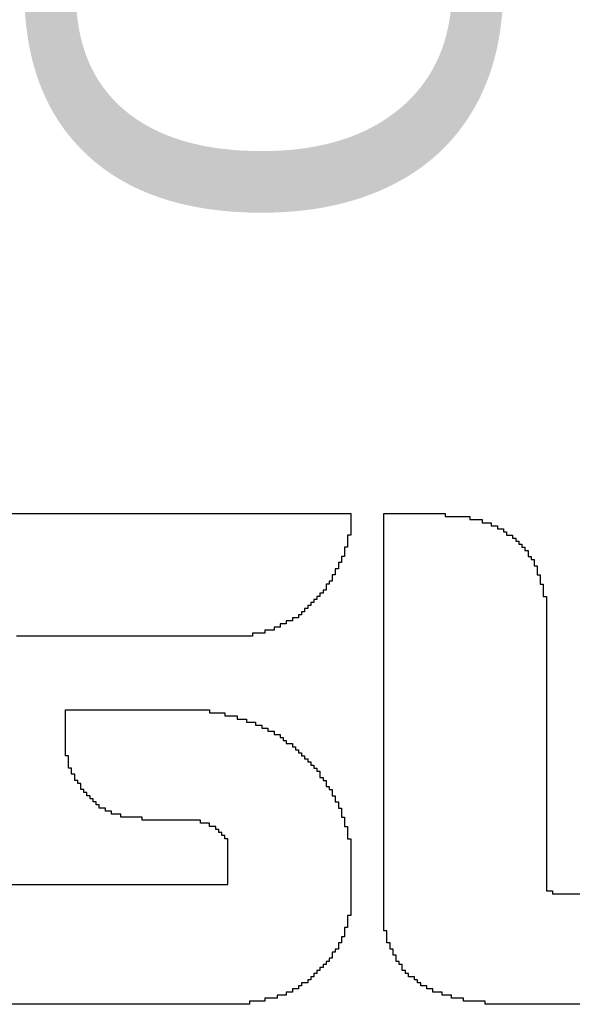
# Model space of a CAD drawing. Header units: millimetres. Extents: x -0.78 to 4.25, y -4.49 to 2.54.
# Tile 13 of 32: x 0.1757 to 0.2588, y 1.9983 to 2.1464. Entities that reach past the tile are written whole.
import ezdxf

# ---------------------------------------------------------------- set-up
doc = ezdxf.new("R2010")
doc.units = ezdxf.units.MM
doc.header["$MEASUREMENT"] = 0
doc.layers.add('TopOverlay', color=2, linetype='Continuous')
doc.styles.add('Arial', font='txt', dxfattribs={"height": 0.2})

msp = doc.modelspace()

# ---------------------------------------------------------------- linework, layer by layer
at = {"layer": 'TopOverlay'}
for p, q in [((0.17428, 2.07212), (0.22547, 2.07212)), ((0.22547, 2.07212), (0.22547, 2.07166)), ((0.22547, 2.07166), (0.22547, 2.0712)), ((0.22547, 2.0712), (0.22547, 2.07073)), ((0.22547, 2.07073), (0.22547, 2.07027)), ((0.23047, 2.07166), (0.23047, 2.07212)), ((0.23047, 2.07212), (0.23969, 2.07212)), ((0.23047, 2.0712), (0.23047, 2.07166)), ((0.23047, 2.07073), (0.23047, 2.0712)), ((0.23047, 2.07027), (0.23047, 2.07073)), ((0.23969, 2.07212), (0.23969, 2.07166)), ((0.23969, 2.07166), (0.24338, 2.07166)), ((0.24338, 2.07166), (0.24338, 2.0712)), ((0.24338, 2.0712), (0.24522, 2.0712)), ((0.24522, 2.0712), (0.24522, 2.07073)), ((0.24522, 2.07073), (0.2466, 2.07073)), ((0.2466, 2.07073), (0.2466, 2.07027)), ((0.22547, 2.07027), (0.22547, 2.06981)), ((0.22547, 2.06981), (0.22547, 2.06935)), ((0.22547, 2.06935), (0.22547, 2.06889)), ((0.23047, 2.06981), (0.23047, 2.07027)), ((0.23047, 2.06935), (0.23047, 2.06981)), ((0.23047, 2.06889), (0.23047, 2.06935)), ((0.2466, 2.07027), (0.24753, 2.07027)), ((0.24753, 2.07027), (0.24753, 2.06981)), ((0.24753, 2.06981), (0.24845, 2.06981)), ((0.24845, 2.06981), (0.24845, 2.06935)), ((0.24845, 2.06935), (0.24891, 2.06935)), ((0.24891, 2.06935), (0.24891, 2.06889)), ((0.22547, 2.06889), (0.225, 2.06889)), ((0.225, 2.06889), (0.225, 2.06843)), ((0.225, 2.06843), (0.225, 2.06797)), ((0.225, 2.06797), (0.225, 2.06751)), ((0.23047, 2.06843), (0.23047, 2.06889)), ((0.23047, 2.06797), (0.23047, 2.06843)), ((0.23047, 2.06751), (0.23047, 2.06797)), ((0.24891, 2.06889), (0.24983, 2.06889)), ((0.24983, 2.06889), (0.24983, 2.06843)), ((0.24983, 2.06843), (0.25029, 2.06843)), ((0.25029, 2.06843), (0.25029, 2.06797)), ((0.25029, 2.06797), (0.25075, 2.06797)), ((0.25075, 2.06797), (0.25075, 2.06751)), ((0.225, 2.06705), (0.22454, 2.06705)), ((0.22454, 2.06705), (0.22454, 2.06658)), ((0.22454, 2.06658), (0.22454, 2.06612)), ((0.225, 2.06751), (0.225, 2.06705)), ((0.23047, 2.06705), (0.23047, 2.06751)), ((0.23047, 2.06658), (0.23047, 2.06705)), ((0.23047, 2.06612), (0.23047, 2.06658)), ((0.25075, 2.06751), (0.25122, 2.06751)), ((0.25122, 2.06751), (0.25122, 2.06705)), ((0.25122, 2.06705), (0.25168, 2.06705)), ((0.25168, 2.06705), (0.25168, 2.06658)), ((0.25168, 2.06658), (0.25214, 2.06658)), ((0.25214, 2.06658), (0.25214, 2.06612)), ((0.22454, 2.06566), (0.22408, 2.06566)), ((0.22408, 2.06566), (0.22408, 2.0652)), ((0.22408, 2.0652), (0.22408, 2.06474)), ((0.22454, 2.06612), (0.22454, 2.06566)), ((0.23047, 2.06566), (0.23047, 2.06612)), ((0.23047, 2.0652), (0.23047, 2.06566)), ((0.23047, 2.06474), (0.23047, 2.0652)), ((0.25214, 2.06612), (0.25214, 2.06566)), ((0.25214, 2.06566), (0.2526, 2.06566)), ((0.2526, 2.06566), (0.2526, 2.0652)), ((0.2526, 2.0652), (0.25306, 2.0652)), ((0.25306, 2.0652), (0.25306, 2.06474)), ((0.22362, 2.06382), (0.22316, 2.06382)), ((0.22316, 2.06382), (0.22316, 2.06336)), ((0.22316, 2.06336), (0.22316, 2.0629)), ((0.22408, 2.06474), (0.22362, 2.06474)), ((0.22362, 2.06474), (0.22362, 2.06428)), ((0.22362, 2.06428), (0.22362, 2.06382)), ((0.23047, 2.06428), (0.23047, 2.06474)), ((0.23047, 2.06382), (0.23047, 2.06428)), ((0.23047, 2.06336), (0.23047, 2.06382)), ((0.23047, 2.0629), (0.23047, 2.06336)), ((0.25306, 2.06474), (0.25306, 2.06428)), ((0.25306, 2.06428), (0.25352, 2.06428)), ((0.25352, 2.06428), (0.25352, 2.06382)), ((0.25352, 2.06382), (0.25352, 2.06336)), ((0.25352, 2.06336), (0.25352, 2.0629)), ((0.2227, 2.06197), (0.22224, 2.06197)), ((0.22224, 2.06197), (0.22224, 2.06151)), ((0.22316, 2.0629), (0.2227, 2.0629)), ((0.2227, 2.0629), (0.2227, 2.06244)), ((0.2227, 2.06244), (0.2227, 2.06197)), ((0.23047, 2.06244), (0.23047, 2.0629)), ((0.23047, 2.06197), (0.23047, 2.06244)), ((0.23047, 2.06151), (0.23047, 2.06197)), ((0.25352, 2.0629), (0.25398, 2.0629)), ((0.25398, 2.0629), (0.25398, 2.06244)), ((0.25398, 2.06244), (0.25398, 2.06197)), ((0.25398, 2.06197), (0.25398, 2.06151)), ((0.22178, 2.06059), (0.22132, 2.06059)), ((0.22132, 2.06059), (0.22132, 2.06013)), ((0.22224, 2.06151), (0.22178, 2.06151)), ((0.22178, 2.06151), (0.22178, 2.06105)), ((0.22178, 2.06105), (0.22178, 2.06059)), ((0.23047, 2.06105), (0.23047, 2.06151)), ((0.23047, 2.06059), (0.23047, 2.06105)), ((0.23047, 2.06013), (0.23047, 2.06059)), ((0.25398, 2.06151), (0.25444, 2.06151)), ((0.25444, 2.06151), (0.25444, 2.06105)), ((0.25444, 2.06105), (0.25444, 2.06059)), ((0.25444, 2.06059), (0.25444, 2.06013)), ((0.22039, 2.05921), (0.21993, 2.05921)), ((0.21993, 2.05921), (0.21993, 2.05875)), ((0.22085, 2.05967), (0.22039, 2.05967)), ((0.22039, 2.05967), (0.22039, 2.05921)), ((0.22132, 2.06013), (0.22085, 2.06013)), ((0.22085, 2.06013), (0.22085, 2.05967)), ((0.23047, 2.05967), (0.23047, 2.06013)), ((0.23047, 2.05921), (0.23047, 2.05967)), ((0.23047, 2.05875), (0.23047, 2.05921)), ((0.25444, 2.06013), (0.25444, 2.05967)), ((0.25444, 2.05967), (0.2549, 2.05967)), ((0.2549, 2.05967), (0.2549, 2.05921)), ((0.2549, 2.05921), (0.2549, 2.05875)), ((0.21855, 2.05736), (0.21809, 2.05736)), ((0.21809, 2.05736), (0.21809, 2.0569)), ((0.21901, 2.05782), (0.21855, 2.05782)), ((0.21855, 2.05782), (0.21855, 2.05736)), ((0.21947, 2.05829), (0.21901, 2.05829)), ((0.21901, 2.05829), (0.21901, 2.05782)), ((0.21993, 2.05875), (0.21947, 2.05875)), ((0.21947, 2.05875), (0.21947, 2.05829)), ((0.23047, 2.05829), (0.23047, 2.05875)), ((0.23047, 2.05782), (0.23047, 2.05829)), ((0.23047, 2.05736), (0.23047, 2.05782)), ((0.23047, 2.0569), (0.23047, 2.05736)), ((0.2549, 2.05875), (0.2549, 2.05829)), ((0.2549, 2.05829), (0.2549, 2.05782)), ((0.2549, 2.05782), (0.2549, 2.05736)), ((0.2549, 2.05736), (0.2549, 2.0569)), ((0.21671, 2.05598), (0.21578, 2.05598)), ((0.21578, 2.05598), (0.21578, 2.05552)), ((0.21763, 2.05644), (0.21671, 2.05644)), ((0.21671, 2.05644), (0.21671, 2.05598)), ((0.21809, 2.0569), (0.21763, 2.0569)), ((0.21763, 2.0569), (0.21763, 2.05644)), ((0.23047, 2.05644), (0.23047, 2.0569)), ((0.23047, 2.05598), (0.23047, 2.05644)), ((0.23047, 2.05552), (0.23047, 2.05598)), ((0.2549, 2.0569), (0.2549, 2.05644)), ((0.2549, 2.05644), (0.2549, 2.05598)), ((0.2549, 2.05598), (0.2549, 2.05552)), ((0.21394, 2.0546), (0.21256, 2.0546)), ((0.21256, 2.0546), (0.21256, 2.05414)), ((0.21486, 2.05506), (0.21394, 2.05506)), ((0.21394, 2.05506), (0.21394, 2.0546)), ((0.21578, 2.05552), (0.21486, 2.05552)), ((0.21486, 2.05552), (0.21486, 2.05506)), ((0.23047, 2.05506), (0.23047, 2.05552)), ((0.23047, 2.0546), (0.23047, 2.05506)), ((0.23047, 2.05414), (0.23047, 2.0546)), ((0.2549, 2.05552), (0.2549, 2.05506)), ((0.2549, 2.05506), (0.2549, 2.0546)), ((0.2549, 2.0546), (0.2549, 2.05414)), ((0.21071, 2.05367), (0.17521, 2.05367)), ((0.21256, 2.05414), (0.21071, 2.05414)), ((0.21071, 2.05414), (0.21071, 2.05367)), ((0.23047, 2.05367), (0.23047, 2.05414)), ((0.23047, 2.05321), (0.23047, 2.05367)), ((0.23047, 2.05275), (0.23047, 2.05321)), ((0.2549, 2.05414), (0.2549, 2.05367)), ((0.2549, 2.05367), (0.2549, 2.05321)), ((0.2549, 2.05321), (0.2549, 2.05275)), ((0.23047, 2.05229), (0.23047, 2.05275)), ((0.23047, 2.05183), (0.23047, 2.05229)), ((0.23047, 2.05137), (0.23047, 2.05183)), ((0.2549, 2.05275), (0.2549, 2.05229)), ((0.2549, 2.05229), (0.2549, 2.05183)), ((0.2549, 2.05183), (0.2549, 2.05137)), ((0.23047, 2.05091), (0.23047, 2.05137)), ((0.23047, 2.05045), (0.23047, 2.05091)), ((0.23047, 2.04999), (0.23047, 2.05045)), ((0.23047, 2.04952), (0.23047, 2.04999)), ((0.2549, 2.05137), (0.2549, 2.05091)), ((0.2549, 2.05091), (0.2549, 2.05045)), ((0.2549, 2.05045), (0.2549, 2.04999)), ((0.2549, 2.04999), (0.2549, 2.04952)), ((0.23047, 2.04906), (0.23047, 2.04952)), ((0.23047, 2.0486), (0.23047, 2.04906)), ((0.23047, 2.04814), (0.23047, 2.0486)), ((0.2549, 2.04952), (0.2549, 2.04906)), ((0.2549, 2.04906), (0.2549, 2.0486)), ((0.2549, 2.0486), (0.2549, 2.04814)), ((0.23047, 2.04768), (0.23047, 2.04814)), ((0.23047, 2.04722), (0.23047, 2.04768)), ((0.23047, 2.04676), (0.23047, 2.04722)), ((0.2549, 2.04814), (0.2549, 2.04768)), ((0.2549, 2.04768), (0.2549, 2.04722)), ((0.2549, 2.04722), (0.2549, 2.04676)), ((0.23047, 2.0463), (0.23047, 2.04676)), ((0.23047, 2.04584), (0.23047, 2.0463)), ((0.23047, 2.04537), (0.23047, 2.04584)), ((0.2549, 2.04676), (0.2549, 2.0463)), ((0.2549, 2.0463), (0.2549, 2.04584)), ((0.2549, 2.04584), (0.2549, 2.04537)), ((0.23047, 2.04491), (0.23047, 2.04537)), ((0.23047, 2.04445), (0.23047, 2.04491)), ((0.23047, 2.04399), (0.23047, 2.04445)), ((0.2549, 2.04537), (0.2549, 2.04491)), ((0.2549, 2.04491), (0.2549, 2.04445)), ((0.2549, 2.04445), (0.2549, 2.04399)), ((0.18258, 2.04215), (0.18258, 2.04261)), ((0.18258, 2.04261), (0.20426, 2.04261)), ((0.20426, 2.04261), (0.20426, 2.04215)), ((0.23047, 2.04353), (0.23047, 2.04399)), ((0.23047, 2.04307), (0.23047, 2.04353)), ((0.23047, 2.04261), (0.23047, 2.04307)), ((0.23047, 2.04215), (0.23047, 2.04261)), ((0.2549, 2.04399), (0.2549, 2.04353)), ((0.2549, 2.04353), (0.2549, 2.04307)), ((0.2549, 2.04307), (0.2549, 2.04261)), ((0.2549, 2.04261), (0.2549, 2.04215)), ((0.18258, 2.04169), (0.18258, 2.04215)), ((0.18258, 2.04122), (0.18258, 2.04169)), ((0.18258, 2.04076), (0.18258, 2.04122)), ((0.20426, 2.04215), (0.20656, 2.04215)), ((0.20656, 2.04215), (0.20656, 2.04169)), ((0.20656, 2.04169), (0.20841, 2.04169)), ((0.20841, 2.04169), (0.20841, 2.04122)), ((0.20841, 2.04122), (0.20979, 2.04122)), ((0.20979, 2.04122), (0.20979, 2.04076)), ((0.23047, 2.04169), (0.23047, 2.04215)), ((0.23047, 2.04122), (0.23047, 2.04169)), ((0.23047, 2.04076), (0.23047, 2.04122)), ((0.2549, 2.04215), (0.2549, 2.04169)), ((0.2549, 2.04169), (0.2549, 2.04122)), ((0.2549, 2.04122), (0.2549, 2.04076)), ((0.18258, 2.0403), (0.18258, 2.04076)), ((0.18258, 2.03984), (0.18258, 2.0403)), ((0.18258, 2.03938), (0.18258, 2.03984)), ((0.20979, 2.04076), (0.21117, 2.04076)), ((0.21117, 2.04076), (0.21117, 2.0403)), ((0.21117, 2.0403), (0.21209, 2.0403)), ((0.21209, 2.0403), (0.21209, 2.03984)), ((0.21209, 2.03984), (0.21302, 2.03984)), ((0.21302, 2.03984), (0.21302, 2.03938)), ((0.23047, 2.0403), (0.23047, 2.04076)), ((0.23047, 2.03984), (0.23047, 2.0403)), ((0.23047, 2.03938), (0.23047, 2.03984)), ((0.2549, 2.04076), (0.2549, 2.0403)), ((0.2549, 2.0403), (0.2549, 2.03984)), ((0.2549, 2.03984), (0.2549, 2.03938)), ((0.18258, 2.03892), (0.18258, 2.03938)), ((0.18258, 2.03846), (0.18258, 2.03892)), ((0.18258, 2.038), (0.18258, 2.03846)), ((0.21302, 2.03938), (0.21394, 2.03938)), ((0.21394, 2.03938), (0.21394, 2.03892)), ((0.21394, 2.03892), (0.21486, 2.03892)), ((0.21486, 2.03892), (0.21486, 2.03846)), ((0.21486, 2.03846), (0.21532, 2.03846)), ((0.21532, 2.03846), (0.21532, 2.038)), ((0.23047, 2.03892), (0.23047, 2.03938)), ((0.23047, 2.03846), (0.23047, 2.03892)), ((0.23047, 2.038), (0.23047, 2.03846)), ((0.2549, 2.03938), (0.2549, 2.03892)), ((0.2549, 2.03892), (0.2549, 2.03846)), ((0.2549, 2.03846), (0.2549, 2.038)), ((0.18258, 2.03754), (0.18258, 2.038)), ((0.18258, 2.03707), (0.18258, 2.03754)), ((0.18258, 2.03661), (0.18258, 2.03707)), ((0.21532, 2.038), (0.21578, 2.038)), ((0.21578, 2.038), (0.21578, 2.03754)), ((0.21578, 2.03754), (0.21671, 2.03754)), ((0.21671, 2.03754), (0.21671, 2.03707)), ((0.21671, 2.03707), (0.21717, 2.03707)), ((0.21717, 2.03707), (0.21717, 2.03661)), ((0.23047, 2.03754), (0.23047, 2.038)), ((0.23047, 2.03707), (0.23047, 2.03754)), ((0.23047, 2.03661), (0.23047, 2.03707)), ((0.2549, 2.038), (0.2549, 2.03754)), ((0.2549, 2.03754), (0.2549, 2.03707)), ((0.2549, 2.03707), (0.2549, 2.03661)), ((0.18258, 2.03615), (0.18258, 2.03661)), ((0.18258, 2.03569), (0.18258, 2.03615)), ((0.18305, 2.03569), (0.18258, 2.03569)), ((0.18305, 2.03523), (0.18305, 2.03569)), ((0.18305, 2.03477), (0.18305, 2.03523)), ((0.21717, 2.03661), (0.21763, 2.03661)), ((0.21763, 2.03661), (0.21763, 2.03615)), ((0.21763, 2.03615), (0.21809, 2.03615)), ((0.21809, 2.03615), (0.21809, 2.03569)), ((0.21809, 2.03569), (0.21855, 2.03569)), ((0.21855, 2.03569), (0.21855, 2.03523)), ((0.21855, 2.03523), (0.21901, 2.03523)), ((0.21901, 2.03523), (0.21901, 2.03477)), ((0.23047, 2.03615), (0.23047, 2.03661)), ((0.23047, 2.03569), (0.23047, 2.03615)), ((0.23047, 2.03523), (0.23047, 2.03569)), ((0.23047, 2.03477), (0.23047, 2.03523)), ((0.2549, 2.03661), (0.2549, 2.03615)), ((0.2549, 2.03615), (0.2549, 2.03569)), ((0.2549, 2.03569), (0.2549, 2.03523)), ((0.2549, 2.03523), (0.2549, 2.03477)), ((0.18305, 2.03431), (0.18305, 2.03477)), ((0.18305, 2.03385), (0.18305, 2.03431)), ((0.18351, 2.03385), (0.18305, 2.03385)), ((0.18351, 2.03339), (0.18351, 2.03385)), ((0.21901, 2.03477), (0.21947, 2.03477)), ((0.21947, 2.03477), (0.21947, 2.03431)), ((0.21947, 2.03431), (0.21993, 2.03431)), ((0.21993, 2.03431), (0.21993, 2.03385)), ((0.21993, 2.03385), (0.22039, 2.03385)), ((0.22039, 2.03385), (0.22039, 2.03339)), ((0.23047, 2.03431), (0.23047, 2.03477)), ((0.23047, 2.03385), (0.23047, 2.03431)), ((0.23047, 2.03339), (0.23047, 2.03385)), ((0.2549, 2.03477), (0.2549, 2.03431)), ((0.2549, 2.03431), (0.2549, 2.03385)), ((0.2549, 2.03385), (0.2549, 2.03339)), ((0.18351, 2.03293), (0.18351, 2.03339)), ((0.18397, 2.03293), (0.18351, 2.03293)), ((0.18397, 2.03246), (0.18397, 2.03293)), ((0.18397, 2.032), (0.18397, 2.03246)), ((0.22039, 2.03339), (0.22085, 2.03339)), ((0.22085, 2.03339), (0.22085, 2.03293)), ((0.22085, 2.03293), (0.22085, 2.03246)), ((0.22085, 2.03246), (0.22132, 2.03246)), ((0.22132, 2.03246), (0.22132, 2.032)), ((0.23047, 2.03293), (0.23047, 2.03339)), ((0.23047, 2.03246), (0.23047, 2.03293)), ((0.23047, 2.032), (0.23047, 2.03246)), ((0.2549, 2.03339), (0.2549, 2.03293)), ((0.2549, 2.03293), (0.2549, 2.03246)), ((0.2549, 2.03246), (0.2549, 2.032)), ((0.18443, 2.032), (0.18397, 2.032)), ((0.18443, 2.03154), (0.18443, 2.032)), ((0.18489, 2.03154), (0.18443, 2.03154)), ((0.18489, 2.03108), (0.18489, 2.03154)), ((0.18489, 2.03062), (0.18489, 2.03108)), ((0.22132, 2.032), (0.22178, 2.032)), ((0.22178, 2.032), (0.22178, 2.03154)), ((0.22178, 2.03154), (0.22178, 2.03108)), ((0.22178, 2.03108), (0.22224, 2.03108)), ((0.22224, 2.03108), (0.22224, 2.03062)), ((0.23047, 2.03154), (0.23047, 2.032)), ((0.23047, 2.03108), (0.23047, 2.03154)), ((0.23047, 2.03062), (0.23047, 2.03108)), ((0.2549, 2.032), (0.2549, 2.03154)), ((0.2549, 2.03154), (0.2549, 2.03108)), ((0.2549, 2.03108), (0.2549, 2.03062)), ((0.18535, 2.03062), (0.18489, 2.03062)), ((0.18535, 2.03016), (0.18535, 2.03062)), ((0.18581, 2.03016), (0.18535, 2.03016)), ((0.18581, 2.0297), (0.18581, 2.03016)), ((0.18627, 2.0297), (0.18581, 2.0297)), ((0.18627, 2.02924), (0.18627, 2.0297)), ((0.18673, 2.02924), (0.18627, 2.02924)), ((0.18673, 2.02878), (0.18673, 2.02924)), ((0.22224, 2.03062), (0.2227, 2.03062)), ((0.2227, 2.03062), (0.2227, 2.03016)), ((0.2227, 2.03016), (0.2227, 2.0297)), ((0.2227, 2.0297), (0.22316, 2.0297)), ((0.22316, 2.0297), (0.22316, 2.02924)), ((0.22316, 2.02924), (0.22316, 2.02878)), ((0.23047, 2.03016), (0.23047, 2.03062)), ((0.23047, 2.0297), (0.23047, 2.03016)), ((0.23047, 2.02924), (0.23047, 2.0297)), ((0.23047, 2.02878), (0.23047, 2.02924)), ((0.2549, 2.03062), (0.2549, 2.03016)), ((0.2549, 2.03016), (0.2549, 2.0297)), ((0.2549, 2.0297), (0.2549, 2.02924)), ((0.2549, 2.02924), (0.2549, 2.02878)), ((0.1872, 2.02878), (0.18673, 2.02878)), ((0.1872, 2.02831), (0.1872, 2.02878)), ((0.18766, 2.02831), (0.1872, 2.02831)), ((0.18766, 2.02785), (0.18766, 2.02831)), ((0.18858, 2.02785), (0.18766, 2.02785)), ((0.18858, 2.02739), (0.18858, 2.02785)), ((0.22316, 2.02878), (0.22362, 2.02878)), ((0.22362, 2.02878), (0.22362, 2.02831)), ((0.22362, 2.02831), (0.22362, 2.02785)), ((0.22362, 2.02785), (0.22408, 2.02785)), ((0.22408, 2.02785), (0.22408, 2.02739)), ((0.23047, 2.02831), (0.23047, 2.02878)), ((0.23047, 2.02785), (0.23047, 2.02831)), ((0.23047, 2.02739), (0.23047, 2.02785)), ((0.2549, 2.02878), (0.2549, 2.02831)), ((0.2549, 2.02831), (0.2549, 2.02785)), ((0.2549, 2.02785), (0.2549, 2.02739)), ((0.1895, 2.02739), (0.18858, 2.02739)), ((0.1895, 2.02693), (0.1895, 2.02739)), ((0.19088, 2.02693), (0.1895, 2.02693)), ((0.19088, 2.02647), (0.19088, 2.02693)), ((0.19411, 2.02647), (0.19088, 2.02647)), ((0.19411, 2.02601), (0.19411, 2.02647)), ((0.22408, 2.02739), (0.22408, 2.02693)), ((0.22408, 2.02693), (0.22408, 2.02647)), ((0.22408, 2.02647), (0.22454, 2.02647)), ((0.22454, 2.02647), (0.22454, 2.02601)), ((0.23047, 2.02693), (0.23047, 2.02739)), ((0.23047, 2.02647), (0.23047, 2.02693)), ((0.23047, 2.02601), (0.23047, 2.02647)), ((0.2549, 2.02739), (0.2549, 2.02693)), ((0.2549, 2.02693), (0.2549, 2.02647)), ((0.2549, 2.02647), (0.2549, 2.02601)), ((0.20287, 2.02601), (0.19411, 2.02601)), ((0.20287, 2.02555), (0.20287, 2.02601)), ((0.20426, 2.02555), (0.20287, 2.02555)), ((0.20426, 2.02509), (0.20426, 2.02555)), ((0.20518, 2.02509), (0.20426, 2.02509)), ((0.20518, 2.02463), (0.20518, 2.02509)), ((0.22454, 2.02601), (0.22454, 2.02555)), ((0.22454, 2.02555), (0.22454, 2.02509)), ((0.22454, 2.02509), (0.225, 2.02509)), ((0.225, 2.02509), (0.225, 2.02463)), ((0.23047, 2.02555), (0.23047, 2.02601)), ((0.23047, 2.02509), (0.23047, 2.02555)), ((0.23047, 2.02463), (0.23047, 2.02509)), ((0.2549, 2.02601), (0.2549, 2.02555)), ((0.2549, 2.02555), (0.2549, 2.02509)), ((0.2549, 2.02509), (0.2549, 2.02463)), ((0.20564, 2.02463), (0.20518, 2.02463)), ((0.20564, 2.02416), (0.20564, 2.02463)), ((0.2061, 2.02416), (0.20564, 2.02416)), ((0.2061, 2.0237), (0.2061, 2.02416)), ((0.20656, 2.0237), (0.2061, 2.0237)), ((0.20656, 2.02324), (0.20656, 2.0237)), ((0.225, 2.02463), (0.225, 2.02416)), ((0.225, 2.02416), (0.225, 2.0237)), ((0.225, 2.0237), (0.225, 2.02324)), ((0.23047, 2.02416), (0.23047, 2.02463)), ((0.23047, 2.0237), (0.23047, 2.02416)), ((0.23047, 2.02324), (0.23047, 2.0237)), ((0.2549, 2.02463), (0.2549, 2.02416)), ((0.2549, 2.02416), (0.2549, 2.0237)), ((0.2549, 2.0237), (0.2549, 2.02324)), ((0.20702, 2.02324), (0.20656, 2.02324)), ((0.20702, 2.02278), (0.20702, 2.02324)), ((0.20702, 2.02232), (0.20702, 2.02278)), ((0.20702, 2.02186), (0.20702, 2.02232)), ((0.20702, 2.0214), (0.20702, 2.02186)), ((0.225, 2.02324), (0.22547, 2.02324)), ((0.22547, 2.02324), (0.22547, 2.02278)), ((0.22547, 2.02278), (0.22547, 2.02232)), ((0.22547, 2.02232), (0.22547, 2.02186)), ((0.22547, 2.02186), (0.22547, 2.0214)), ((0.23047, 2.02278), (0.23047, 2.02324)), ((0.23047, 2.02232), (0.23047, 2.02278)), ((0.23047, 2.02186), (0.23047, 2.02232)), ((0.23047, 2.0214), (0.23047, 2.02186)), ((0.2549, 2.02324), (0.2549, 2.02278)), ((0.2549, 2.02278), (0.2549, 2.02232)), ((0.2549, 2.02232), (0.2549, 2.02186)), ((0.2549, 2.02186), (0.2549, 2.0214)), ((0.20702, 2.02094), (0.20702, 2.0214)), ((0.20702, 2.02048), (0.20702, 2.02094)), ((0.20702, 2.02001), (0.20702, 2.02048)), ((0.22547, 2.0214), (0.22547, 2.02094)), ((0.22547, 2.02094), (0.22547, 2.02048)), ((0.22547, 2.02048), (0.22547, 2.02001)), ((0.23047, 2.02094), (0.23047, 2.0214)), ((0.23047, 2.02048), (0.23047, 2.02094)), ((0.23047, 2.02001), (0.23047, 2.02048)), ((0.2549, 2.0214), (0.2549, 2.02094)), ((0.2549, 2.02094), (0.2549, 2.02048)), ((0.2549, 2.02048), (0.2549, 2.02001)), ((0.20702, 2.01955), (0.20702, 2.02001)), ((0.20702, 2.01909), (0.20702, 2.01955)), ((0.20702, 2.01863), (0.20702, 2.01909)), ((0.22547, 2.02001), (0.22547, 2.01955)), ((0.22547, 2.01955), (0.22547, 2.01909)), ((0.22547, 2.01909), (0.22547, 2.01863)), ((0.23047, 2.01955), (0.23047, 2.02001)), ((0.23047, 2.01909), (0.23047, 2.01955)), ((0.23047, 2.01863), (0.23047, 2.01909)), ((0.2549, 2.02001), (0.2549, 2.01955)), ((0.2549, 2.01955), (0.2549, 2.01909)), ((0.2549, 2.01909), (0.2549, 2.01863)), ((0.20702, 2.01817), (0.20702, 2.01863)), ((0.20702, 2.01771), (0.20702, 2.01817)), ((0.20702, 2.01725), (0.20702, 2.01771)), ((0.22547, 2.01863), (0.22547, 2.01817)), ((0.22547, 2.01817), (0.22547, 2.01771)), ((0.22547, 2.01771), (0.22547, 2.01725)), ((0.23047, 2.01817), (0.23047, 2.01863)), ((0.23047, 2.01771), (0.23047, 2.01817)), ((0.23047, 2.01725), (0.23047, 2.01771)), ((0.2549, 2.01863), (0.2549, 2.01817)), ((0.2549, 2.01817), (0.2549, 2.01771)), ((0.2549, 2.01771), (0.2549, 2.01725)), ((0.16783, 2.01633), (0.20702, 2.01633)), ((0.20702, 2.01679), (0.20702, 2.01725)), ((0.20702, 2.01633), (0.20702, 2.01679)), ((0.22547, 2.01725), (0.22547, 2.01679)), ((0.22547, 2.01679), (0.22547, 2.01633)), ((0.22547, 2.01633), (0.22547, 2.01586)), ((0.23047, 2.01679), (0.23047, 2.01725)), ((0.23047, 2.01633), (0.23047, 2.01679)), ((0.23047, 2.01586), (0.23047, 2.01633)), ((0.2549, 2.01725), (0.2549, 2.01679)), ((0.2549, 2.01679), (0.2549, 2.01633)), ((0.2549, 2.01633), (0.2549, 2.01586)), ((0.22547, 2.01586), (0.22547, 2.0154)), ((0.22547, 2.0154), (0.22547, 2.01494)), ((0.22547, 2.01494), (0.22547, 2.01448)), ((0.22547, 2.01448), (0.22547, 2.01402)), ((0.23047, 2.0154), (0.23047, 2.01586)), ((0.23047, 2.01494), (0.23047, 2.0154)), ((0.23047, 2.01448), (0.23047, 2.01494)), ((0.23047, 2.01402), (0.23047, 2.01448)), ((0.2549, 2.01586), (0.2549, 2.0154)), ((0.2549, 2.0154), (0.25583, 2.0154)), ((0.25583, 2.0154), (0.25583, 2.01494)), ((0.25583, 2.01494), (0.2798, 2.01494)), ((0.22547, 2.01402), (0.22547, 2.01356)), ((0.22547, 2.01356), (0.22547, 2.0131)), ((0.22547, 2.0131), (0.22547, 2.01264)), ((0.23047, 2.01356), (0.23047, 2.01402)), ((0.23047, 2.0131), (0.23047, 2.01356)), ((0.23047, 2.01264), (0.23047, 2.0131)), ((0.22547, 2.01171), (0.225, 2.01171)), ((0.225, 2.01171), (0.225, 2.01125)), ((0.22547, 2.01264), (0.22547, 2.01218)), ((0.22547, 2.01218), (0.22547, 2.01171)), ((0.23047, 2.01218), (0.23047, 2.01264)), ((0.23047, 2.01171), (0.23047, 2.01218)), ((0.23047, 2.01125), (0.23047, 2.01171)), ((0.225, 2.01125), (0.225, 2.01079)), ((0.225, 2.01079), (0.225, 2.01033)), ((0.225, 2.01033), (0.225, 2.00987)), ((0.23047, 2.01079), (0.23047, 2.01125)), ((0.23047, 2.01033), (0.23047, 2.01079)), ((0.23047, 2.00987), (0.23047, 2.01033)), ((0.225, 2.00987), (0.22454, 2.00987)), ((0.22454, 2.00987), (0.22454, 2.00941)), ((0.22454, 2.00941), (0.22454, 2.00895)), ((0.22454, 2.00895), (0.22454, 2.00849)), ((0.23047, 2.00941), (0.23047, 2.00987)), ((0.23093, 2.00941), (0.23047, 2.00941)), ((0.23093, 2.00895), (0.23093, 2.00941)), ((0.23093, 2.00849), (0.23093, 2.00895)), ((0.22408, 2.00756), (0.22362, 2.00756)), ((0.22362, 2.00756), (0.22362, 2.0071)), ((0.22362, 2.0071), (0.22362, 2.00664)), ((0.22454, 2.00849), (0.22408, 2.00849)), ((0.22408, 2.00849), (0.22408, 2.00803)), ((0.22408, 2.00803), (0.22408, 2.00756)), ((0.23093, 2.00803), (0.23093, 2.00849)), ((0.23093, 2.00756), (0.23093, 2.00803)), ((0.23139, 2.00756), (0.23093, 2.00756)), ((0.23139, 2.0071), (0.23139, 2.00756)), ((0.23139, 2.00664), (0.23139, 2.0071)), ((0.22316, 2.00618), (0.2227, 2.00618)), ((0.2227, 2.00618), (0.2227, 2.00572)), ((0.2227, 2.00572), (0.2227, 2.00526)), ((0.22362, 2.00664), (0.22316, 2.00664)), ((0.22316, 2.00664), (0.22316, 2.00618)), ((0.23185, 2.00664), (0.23139, 2.00664)), ((0.23185, 2.00618), (0.23185, 2.00664)), ((0.23185, 2.00572), (0.23185, 2.00618)), ((0.23231, 2.00572), (0.23185, 2.00572)), ((0.23231, 2.00526), (0.23231, 2.00572)), ((0.22178, 2.00434), (0.22132, 2.00434)), ((0.22132, 2.00434), (0.22132, 2.00388)), ((0.22224, 2.0048), (0.22178, 2.0048)), ((0.22178, 2.0048), (0.22178, 2.00434)), ((0.2227, 2.00526), (0.22224, 2.00526)), ((0.22224, 2.00526), (0.22224, 2.0048)), ((0.23231, 2.0048), (0.23231, 2.00526)), ((0.23277, 2.0048), (0.23231, 2.0048)), ((0.23277, 2.00434), (0.23277, 2.0048)), ((0.23323, 2.00434), (0.23277, 2.00434)), ((0.23323, 2.00388), (0.23323, 2.00434)), ((0.22039, 2.00295), (0.21993, 2.00295)), ((0.21993, 2.00295), (0.21993, 2.00249)), ((0.22085, 2.00341), (0.22039, 2.00341)), ((0.22039, 2.00341), (0.22039, 2.00295)), ((0.22132, 2.00388), (0.22085, 2.00388)), ((0.22085, 2.00388), (0.22085, 2.00341)), ((0.23323, 2.00341), (0.23323, 2.00388)), ((0.23369, 2.00341), (0.23323, 2.00341)), ((0.23369, 2.00295), (0.23369, 2.00341)), ((0.23416, 2.00295), (0.23369, 2.00295)), ((0.23416, 2.00249), (0.23416, 2.00295)), ((0.21809, 2.00111), (0.21763, 2.00111)), ((0.21763, 2.00111), (0.21763, 2.00065)), ((0.21901, 2.00157), (0.21809, 2.00157)), ((0.21809, 2.00157), (0.21809, 2.00111)), ((0.21947, 2.00203), (0.21901, 2.00203)), ((0.21901, 2.00203), (0.21901, 2.00157)), ((0.21993, 2.00249), (0.21947, 2.00249)), ((0.21947, 2.00249), (0.21947, 2.00203)), ((0.23508, 2.00249), (0.23416, 2.00249)), ((0.23508, 2.00203), (0.23508, 2.00249)), ((0.23554, 2.00203), (0.23508, 2.00203)), ((0.23554, 2.00157), (0.23554, 2.00203)), ((0.236, 2.00157), (0.23554, 2.00157)), ((0.236, 2.00111), (0.236, 2.00157)), ((0.23692, 2.00111), (0.236, 2.00111)), ((0.23692, 2.00065), (0.23692, 2.00111)), ((0.21578, 1.99973), (0.2144, 1.99973)), ((0.2144, 1.99973), (0.2144, 1.99927)), ((0.21671, 2.00019), (0.21578, 2.00019)), ((0.21578, 2.00019), (0.21578, 1.99973)), ((0.21763, 2.00065), (0.21671, 2.00065)), ((0.21671, 2.00065), (0.21671, 2.00019)), ((0.23784, 2.00065), (0.23692, 2.00065)), ((0.23784, 2.00019), (0.23784, 2.00065)), ((0.23923, 2.00019), (0.23784, 2.00019)), ((0.23923, 1.99973), (0.23923, 2.00019)), ((0.24061, 1.99973), (0.23923, 1.99973)), ((0.24061, 1.99927), (0.24061, 1.99973)), ((0.21025, 1.99834), (0.16829, 1.99834)), ((0.21256, 1.9988), (0.21025, 1.9988)), ((0.21025, 1.9988), (0.21025, 1.99834)), ((0.2144, 1.99927), (0.21256, 1.99927)), ((0.21256, 1.99927), (0.21256, 1.9988)), ((0.24246, 1.99927), (0.24061, 1.99927)), ((0.24246, 1.9988), (0.24246, 1.99927)), ((0.24568, 1.9988), (0.24246, 1.9988)), ((0.24568, 1.99834), (0.24568, 1.9988)), ((0.28995, 1.99834), (0.24568, 1.99834))]:
    msp.add_line(p, q, dxfattribs=at)

# ---------------------------------------------------------------- texts
at = {"layer": 'TopOverlay', "style": 'Arial'}
msp.add_text('GND', height=0.07, rotation=90, dxfattribs=at).set_placement((0.24742, 2.11242))

doc.saveas('drawing.dxf')
